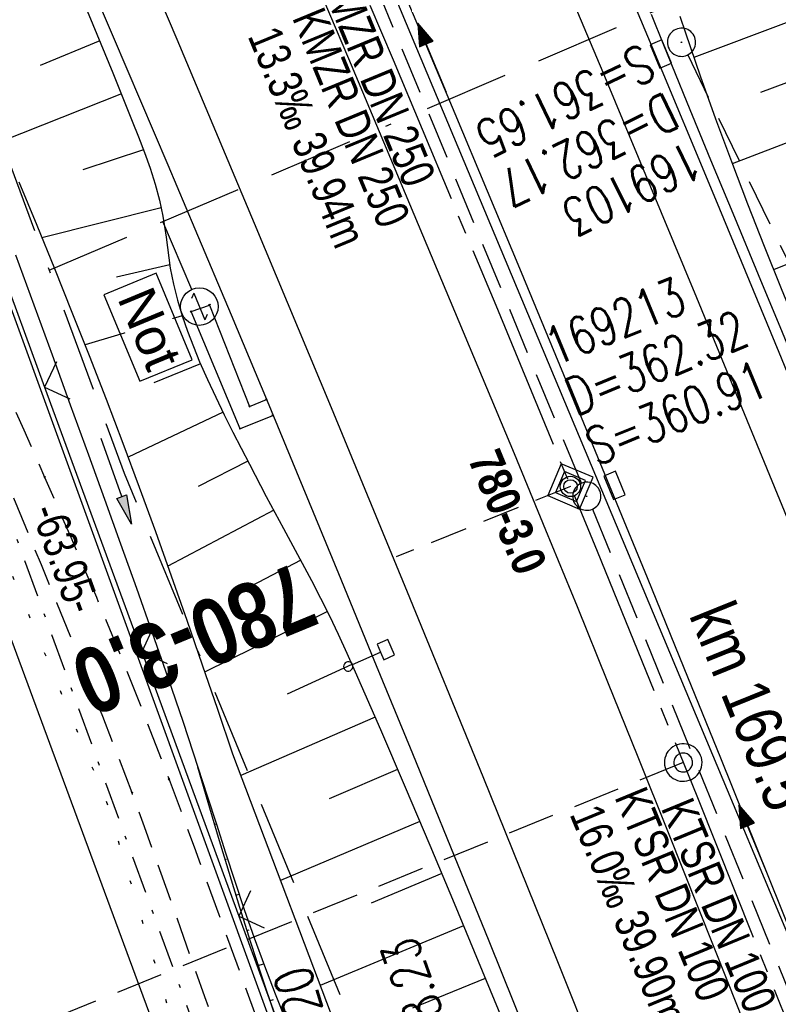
# Model space of a CAD drawing. Extents: x 509202 to 509841, y 456298 to 457260.
# Tile 22 of 56: x 509555 to 509595, y 456642 to 456694. Entities that reach past the tile are written whole.
import ezdxf
from ezdxf.enums import TextEntityAlignment as Align

# ---------------------------------------------------------------- set-up
doc = ezdxf.new("R2010")
doc.units = 0
doc.header["$LTSCALE"] = 10
doc.header["$MEASUREMENT"] = 0
for name, pattern in [('ACAD_ISO16W100', [73, 15, -6.5, 15, -6.5, 15, -7, 1, -7]), ('ACHSE', [5.5, 4, -0.5, 0.5, -0.5]), ('AUSGEZOGEN', [0]), ('LT00', [0]), ('LT07', [0.22, 0.02, -0.2]), ('LT08', [0.42, 0.2, -0.1, 0.02, -0.1]), ('LT11', [0.3, 0.2, -0.1]), ('LT17', [0.15, 0.1, -0.05]), ('STRICHLINIE2', [0.375, 0.25, -0.125])]:
    doc.linetypes.add(name, pattern=pattern)
doc.layers.get('0').update_dxf_attribs({"linetype": 'LT00'})
for name, color, linetype in [('--EK_FBR', 1, 'LT00'), ('--EK_Halt-Pfeil', 4, 'LT00'), ('--EK_Haltung', 7, 'STRICHLINIE2'), ('--EK_Haltung-Text', 140, 'LT00'), ('--EK_Schacht-Text', 5, 'LT00'), ('--EK_ST-93-1', 30, 'LT17'), ('--EK_STATIONSZEICHEN', 19, 'LT00'), ('--EK_STATIONSZEICHEN_NR', 19, 'LT17'), ('--EL_DFK_AB_L', 21, 'LT00'), ('--EL_Halt-Pfeil', 4, 'LT00'), ('--EL_Haltung', 182, 'STRICHLINIE2'), ('--EL_Haltung-Text', 182, 'LT00'), ('-AX-093', 35, 'ACHSE'), ('-ST-93-1', 250, 'LT00'), ('-ST-93-5', 250, 'LT00'), ('-STATIONSZEICHEN', 19, 'LT00'), ('-STATIONZEICHEN_NR', 19, 'LT00'), ('ABSTAND', 8, 'LT00'), ('BAB-KABEL', 220, 'ACAD_ISO16W100'), ('BAB-NS_SYB', 221, 'Continuous'), ('BAB-NS_TEXT', 221, 'Continuous'), ('DFK_AB_L', 21, 'LT00'), ('DFK_KATASTER', 250, 'LT00'), ('PFEIL', 140, 'AUSGEZOGEN'), ('STROM_UNTER', 80, 'LT08'), ('V114_AFBR_BAB', 250, 'LT00'), ('V114_BOESCH', 250, 'LT00'), ('V114_BOSCHUNG', 250, 'LT00'), ('V114_FELDWEG', 250, 'LT11'), ('V114_GEHOELZ', 250, 'LT07'), ('V114_GEHWEG', 250, 'LT00'), ('V114_GRABEN', 250, 'LT00'), ('V114_H_BORD', 8, 'LT00'), ('V114_KA_PRUF', 182, 'LT00'), ('V114_LD_MARK', 250, 'LT00'), ('V114_RINNE', 182, 'LT00'), ('V114_SCHILD_K', 1, 'LT00'), ('V114_SINKK', 182, 'LT00'), ('V114_ZAUN', 40, 'LT00')]:
    doc.layers.add(name, color=color, linetype=linetype)
doc.styles.add('Arial Fett', font='txt', dxfattribs={"width": 0.8})
doc.styles.add('Beschrift', font='ARIAL.TTF')
doc.styles.add('Haltungsbeschriftung', font='ARIAL.TTF', dxfattribs={"width": 0.75})
doc.styles.add('Knoten', font='ARIALBD.TTF', dxfattribs={"width": 0.8, "height": 1.8})
doc.styles.add('schachtbeschriftung', font='romans.shx', dxfattribs={"width": 0.75, "height": 2})
doc.styles.get("Standard").update_dxf_attribs({"font": 'ARIAL.TTF'})

# ---------------------------------------------------------------- blocks, each defined once
blk = doc.blocks.new('Pfreil3')
at = {"layer": 'PFEIL'}
blk.add_hatch(color=256, dxfattribs=at).paths.add_polyline_path([(-1.549, 0.273), (-1.549, -0.273), (0, 0)])
for p, q in [((-1.549, 0), (-4.831, 0)), ((-1.549, -0.273), (-1.549, 0.273)), ((-1.549, 0.273), (0, 0)), ((0, 0), (-1.549, -0.273))]:
    blk.add_line(p, q, dxfattribs=at)
blk = doc.blocks.new('SYMB0652')
at = {"color": 0, "linetype": 'ByBlock'}
blk.add_lwpolyline([(-0.15, -0.075), (0.15, -0.075), (0.15, 0.075), (-0.15, 0.075), (-0.15, -0.075)], dxfattribs=at)
blk = doc.blocks.new('SYMB0003')
at = {"color": 0, "linetype": 'ByBlock'}
for p, q in [((-0.015712, 0), (0.010166, 0.012015)), ((0, -0.021257), (-0.015712, 0)), ((0.010166, 0.012015), (0, -0.021257))]:
    blk.add_line(p, q, dxfattribs=at)
for points in [[(-0.031395, 0.499013), (-0.093691, 0.491144), (-0.154509, 0.475528), (-0.21289, 0.452414), (-0.267913, 0.422164), (-0.318712, 0.385257), (-0.364484, 0.342274), (-0.404509, 0.293893), (-0.438154, 0.240877), (-0.464888, 0.184062), (-0.484292, 0.124345), (-0.496058, 0.062667), (-0.5, 0)], [(0.5, 0), (0.496057, 0.062667), (0.484292, 0.124345), (0.464888, 0.184062), (0.438153, 0.240877), (0.404509, 0.293893), (0.364484, 0.342274), (0.318712, 0.385257), (0.267913, 0.422164), (0.21289, 0.452414), (0.154509, 0.475528), (0.093691, 0.491144), (0.031395, 0.499013), (-0.031395, 0.499013)], [(-0.5, 0), (-0.496058, -0.062667), (-0.484292, -0.124345), (-0.464888, -0.184062), (-0.438154, -0.240877), (-0.404509, -0.293893), (-0.364485, -0.342274), (-0.318712, -0.385257), (-0.267914, -0.422164), (-0.21289, -0.452414), (-0.154509, -0.475529), (-0.093691, -0.491144), (-0.031395, -0.499014), (0.031395, -0.499014)], [(0.031395, -0.499014), (0.093691, -0.491144), (0.154509, -0.475529), (0.21289, -0.452414), (0.267914, -0.422164), (0.318712, -0.385257), (0.364485, -0.342274), (0.404509, -0.293893), (0.438154, -0.240877), (0.464889, -0.184062), (0.484292, -0.124345), (0.496058, -0.062667), (0.5, 0)]]:
    blk.add_lwpolyline(points, dxfattribs=at)
blk = doc.blocks.new('SYMB0011')
at = {"color": 0, "linetype": 'ByBlock'}
for p, q in [((0.5, 0), (-0.5, 0)), ((0, 0.5), (0, -0.5))]:
    blk.add_line(p, q, dxfattribs=at)
blk = doc.blocks.new('SYMB1263')
at = {"color": 0, "linetype": 'ByBlock'}
for p, q in [((0.014231, 0.098982), (-0.014231, 0.098982)), ((-0.014231, -0.098982), (0.014232, -0.098982))]:
    blk.add_line(p, q, dxfattribs=at)
for points in [[(0, 0.1), (0, 0.75), (0.18, 0.75), (0.18, 1), (-0.18, 1), (-0.18, 0.75), (0, 0.75)], [(-0.014231, 0.098982), (-0.041542, 0.090963), (-0.065486, 0.075575), (-0.084125, 0.054064), (-0.095949, 0.028173), (-0.1, 0)], [(-0.1, 0), (-0.095949, -0.028173), (-0.084125, -0.054064), (-0.065486, -0.075575), (-0.041541, -0.090963), (-0.014231, -0.098982)], [(0.1, 0), (0.095949, 0.028173), (0.084125, 0.054064), (0.065486, 0.075575), (0.041541, 0.090963), (0.014231, 0.098982)], [(0.014232, -0.098982), (0.041542, -0.090963), (0.065486, -0.075575), (0.084125, -0.054064), (0.095949, -0.028173), (0.1, 0)]]:
    blk.add_lwpolyline(points, dxfattribs=at)
blk = doc.blocks.new('SYMB0024')
at = {"color": 0, "linetype": 'ByBlock'}
for p, q in [((-0.5, 0.5), (0, 0)), ((0, 0), (0.5, 0.5))]:
    blk.add_line(p, q, dxfattribs=at)
blk = doc.blocks.new('NS-SYMB')
at = {"layer": 'BAB-NS_SYB'}
for p, q in [((0.179, 0.071), (0.25, 0)), ((-0.25, 0), (0.25, 0)), ((-0.25, 0), (-0.179, -0.071))]:
    blk.add_line(p, q, dxfattribs=at)
blk.add_circle((0, 0), 0.325, dxfattribs=at)
blk = doc.blocks.new('SYMB0070')
at = {"color": 0, "linetype": 'ByBlock'}
for p, q in [((-0.5, 0), (0.2, 0)), ((0.5, 0), (0.2, 0.1)), ((0.2, 0.1), (0.2, 0)), ((0.468, 0), (0.21, 0.086)), ((0.21, 0.086), (0.21, -0.086)), ((0.21, -0.086), (0.468, 0)), ((0.22, -0.072), (0.437, 0)), ((0.23, -0.058), (0.405, 0)), ((0.24, -0.045), (0.374, 0)), ((0.342, 0), (0.25, 0.031)), ((0.25, 0.031), (0.25, -0.031)), ((0.25, -0.031), (0.342, 0)), ((0.26, -0.017), (0.31, 0)), ((0.27, -0.003), (0.279, 0))]:
    blk.add_line(p, q, dxfattribs=at)
for points in [[(0.2, 0), (0.2, -0.1), (0.5, 0)], [(0.437, 0), (0.22, 0.072), (0.22, -0.072)], [(0.405, 0), (0.23, 0.058), (0.23, -0.058)], [(0.374, 0), (0.24, 0.045), (0.24, -0.045)], [(0.31, 0), (0.26, 0.017), (0.26, -0.017)], [(0.279, 0), (0.27, 0.003), (0.27, -0.003)]]:
    blk.add_lwpolyline(points, dxfattribs=at)
blk = doc.blocks.new('SYMB2')
at = {"color": 0, "linetype": 'ByBlock', "flags": 128}
for points in [[(-0.031395, 0.499013), (-0.093691, 0.491144), (-0.154509, 0.475528), (-0.21289, 0.452414), (-0.267913, 0.422164), (-0.318712, 0.385257), (-0.364484, 0.342274), (-0.404509, 0.293893), (-0.438154, 0.240877), (-0.464888, 0.184062), (-0.484292, 0.124345), (-0.496058, 0.062667), (-0.5, 0)], [(0.5, 0), (0.496057, 0.062667), (0.484292, 0.124345), (0.464888, 0.184062), (0.438153, 0.240877), (0.404509, 0.293893), (0.364484, 0.342274), (0.318712, 0.385257), (0.267913, 0.422164), (0.21289, 0.452414), (0.154509, 0.475528), (0.093691, 0.491144), (0.031395, 0.499013), (-0.031395, 0.499013)], [(-0.5, 0), (-0.496058, -0.062667), (-0.484292, -0.124345), (-0.464888, -0.184062), (-0.438154, -0.240877), (-0.404509, -0.293893), (-0.364485, -0.342274), (-0.318712, -0.385257), (-0.267914, -0.422164), (-0.21289, -0.452414), (-0.154509, -0.475529), (-0.093691, -0.491144), (-0.031395, -0.499014), (0.031395, -0.499014)], [(0.031395, -0.499014), (0.093691, -0.491144), (0.154509, -0.475529), (0.21289, -0.452414), (0.267914, -0.422164), (0.318712, -0.385257), (0.364485, -0.342274), (0.404509, -0.293893), (0.438154, -0.240877), (0.464889, -0.184062), (0.484292, -0.124345), (0.496058, -0.062667), (0.5, 0)]]:
    blk.add_lwpolyline(points, dxfattribs=at)
blk = doc.blocks.new('Netzknoten_SYMB')
at = {"flags": 128}
blk.add_lwpolyline([(0, -0.864), (0.864, 0), (0, 0.864), (-0.864, 0)], close=True, dxfattribs=at)
blk.add_circle((0, 0), 0.36)

msp = doc.modelspace()

# ---------------------------------------------------------------- linework, layer by layer
at = {"layer": '--EK_FBR', "linetype": 'LT11', "flags": 128}
for points in [[(509589.469, 456580.367), (509588.804, 456582.187), (509588.137, 456584.005), (509587.464, 456585.822), (509586.784, 456587.636), (509586.093, 456589.445), (509585.389, 456591.249), (509584.669, 456593.046), (509583.945, 456594.804), (509583.208, 456596.557), (509582.46, 456598.305), (509581.705, 456600.051), (509580.948, 456601.795), (509580.191, 456603.54), (509579.438, 456605.286), (509578.693, 456607.036), (509577.867, 456609.012), (509577.052, 456610.992), (509576.246, 456612.976), (509575.445, 456614.962), (509574.646, 456616.949), (509573.846, 456618.936), (509573.041, 456620.921), (509572.23, 456622.903), (509571.408, 456624.881), (509570.7, 456626.558), (509569.986, 456628.233), (509569.272, 456629.907), (509568.561, 456631.583), (509567.858, 456633.262), (509567.167, 456634.945), (509566.493, 456636.636), (509565.803, 456638.43), (509565.132, 456640.232), (509564.476, 456642.039), (509563.83, 456643.851), (509563.189, 456645.665), (509562.55, 456647.479), (509561.908, 456649.292), (509561.257, 456651.102), (509560.594, 456652.907), (509559.825, 456654.943), (509559.037, 456656.972), (509558.235, 456658.995), (509557.42, 456661.014), (509556.597, 456663.029), (509555.768, 456665.043), (509554.938, 456667.055), (509554.108, 456669.069), (509553.384, 456670.837), (509552.668, 456672.608), (509551.965, 456674.383), (509551.279, 456676.165), (509550.614, 456677.955), (509550.048, 456679.541), (509549.497, 456681.132), (509548.956, 456682.727), (509548.419, 456684.323), (509547.881, 456685.919), (509547.338, 456687.513), (509546.245, 456690.618), (509545.109, 456693.706), (509544.37, 456695.648), (509543.617, 456697.584), (509542.854, 456699.517), (509541.818, 456702.108), (509540.772, 456704.695), (509539.717, 456707.278), (509538.655, 456709.859), (509537.588, 456712.438), (509536.517, 456715.015), (509533.439, 456722.391), (509530.346, 456729.761), (509528.931, 456733.122), (509527.514, 456736.482), (509526.097, 456739.841), (509524.681, 456743.202), (509523.269, 456746.564), (509521.861, 456749.928), (509520.556, 456753.061), (509519.253, 456756.196), (509517.951, 456759.331), (509516.648, 456762.465), (509515.341, 456765.598), (509514.027, 456768.728), (509512.705, 456771.854), (509509.708, 456778.837), (509506.658, 456785.797), (509503.555, 456792.735), (509502.289, 456795.528), (509501.017, 456798.319), (509499.74, 456801.108), (509498.462, 456803.896), (509497.184, 456806.684), (509495.908, 456809.473), (509494.636, 456812.263), (509492.91, 456816.076), (509491.194, 456819.892), (509489.486, 456823.713), (509487.785, 456827.537), (509486.087, 456831.364), (509485.085, 456833.628), (509484.081, 456835.891), (509483.075, 456838.152), (509482.064, 456840.411), (509481.046, 456842.666), (509480.019, 456844.916), (509478.982, 456847.159), (509478.245, 456848.731), (509477.497, 456850.298), (509476.735, 456851.858), (509475.953, 456853.41), (509475.148, 456854.951), (509474.314, 456856.48), (509473.449, 456857.996), (509472.546, 456859.497), (509471.954, 456860.436), (509471.343, 456861.364), (509470.71, 456862.275), (509470.053, 456863.165), (509469.367, 456864.029), (509468.651, 456864.861), (509467.901, 456865.658), (509467.115, 456866.413), (509466.334, 456867.09), (509465.523, 456867.73), (509464.685, 456868.34), (509463.824, 456868.924), (509462.945, 456869.488), (509462.052, 456870.038), (509461.148, 456870.579), (509460.24, 456871.116), (509459.329, 456871.653), (509457.819, 456872.561), (509456.315, 456873.483), (509454.815, 456874.416), (509453.319, 456875.353), (509451.824, 456876.292), (509450.33, 456877.229), (509448.834, 456878.158), (509447.336, 456879.077), (509445.834, 456879.979), (509444.326, 456880.862), (509442.811, 456881.721), (509441.287, 456882.552), (509439.754, 456883.35), (509438.209, 456884.112), (509436.651, 456884.833), (509435.078, 456885.508), (509433.49, 456886.134), (509431.884, 456886.707), (509430.26, 456887.221), (509428.74, 456887.643), (509427.203, 456888.017), (509425.652, 456888.348), (509424.088, 456888.639), (509422.511, 456888.897), (509420.924, 456889.126), (509419.327, 456889.33), (509417.722, 456889.515), (509416.111, 456889.686), (509414.493, 456889.847), (509412.872, 456890.003), (509411.247, 456890.159), (509409.621, 456890.319), (509407.568, 456890.535), (509405.517, 456890.77), (509403.469, 456891.028), (509401.428, 456891.313), (509399.396, 456891.628), (509397.374, 456891.977), (509395.365, 456892.364), (509393.371, 456892.793), (509391.395, 456893.267), (509389.439, 456893.79), (509387.504, 456894.367), (509385.594, 456895.001), (509383.709, 456895.695), (509381.854, 456896.454), (509380.029, 456897.281), (509378.454, 456898.065), (509376.902, 456898.9), (509375.371, 456899.781), (509373.86, 456900.704), (509372.365, 456901.664), (509370.885, 456902.656), (509369.418, 456903.676), (509367.962, 456904.719), (509366.514, 456905.781), (509365.073, 456906.857), (509363.636, 456907.941), (509362.201, 456909.031)], [(509474.818, 456860.83), (509475.758, 456859.043), (509476.694, 456857.255), (509477.625, 456855.465), (509478.547, 456853.67), (509479.459, 456851.87), (509480.356, 456850.064), (509481.236, 456848.249), (509482.171, 456846.268), (509483.086, 456844.278), (509483.985, 456842.28), (509484.871, 456840.276), (509485.749, 456838.267), (509486.621, 456836.256), (509487.491, 456834.244), (509488.362, 456832.233), (509490.029, 456828.422), (509491.713, 456824.619), (509493.413, 456820.823), (509495.128, 456817.034), (509496.856, 456813.251), (509497.984, 456810.798), (509499.116, 456808.347), (509500.249, 456805.896), (509501.381, 456803.445), (509502.51, 456800.992), (509503.635, 456798.538), (509504.754, 456796.081), (509505.864, 456793.62), (509507.718, 456789.452), (509509.543, 456785.271), (509511.341, 456781.079), (509513.112, 456776.875), (509514.858, 456772.661), (509515.852, 456770.231), (509516.841, 456767.798), (509517.826, 456765.363), (509518.809, 456762.928), (509519.793, 456760.494), (509520.78, 456758.06), (509521.772, 456755.629), (509522.772, 456753.201), (509523.782, 456750.777), (509524.738, 456748.51), (509525.702, 456746.245), (509526.672, 456743.984), (509527.645, 456741.723), (509528.619, 456739.463), (509529.592, 456737.202), (509530.561, 456734.94), (509531.524, 456732.675), (509532.477, 456730.407), (509533.34, 456728.331), (509534.196, 456726.253), (509535.051, 456724.174), (509535.906, 456722.095), (509536.766, 456720.018), (509537.634, 456717.945), (509538.513, 456715.876), (509539.258, 456714.151), (509540.01, 456712.428), (509540.765, 456710.707), (509541.519, 456708.986), (509542.269, 456707.263), (509543.01, 456705.537), (509543.74, 456703.806), (509544.455, 456702.069), (509545.15, 456700.324), (509546.287, 456697.318), (509547.359, 456694.286), (509548.366, 456691.231), (509549.31, 456688.155), (509549.662, 456686.951), (509550.009, 456685.745), (509550.355, 456684.539), (509550.705, 456683.335), (509551.064, 456682.134), (509551.435, 456680.938), (509551.824, 456679.748), (509552.234, 456678.566), (509552.711, 456677.282), (509553.214, 456676.008), (509553.738, 456674.741), (509554.278, 456673.48), (509554.829, 456672.223), (509555.385, 456670.968), (509555.942, 456669.712), (509557.335, 456666.521), (509558.696, 456663.318), (509560.023, 456660.101), (509561.312, 456656.871), (509562.563, 456653.625), (509563.235, 456651.83), (509563.898, 456650.031), (509564.555, 456648.23), (509565.208, 456646.427), (509565.863, 456644.624), (509566.52, 456642.823), (509567.185, 456641.024), (509567.859, 456639.23), (509568.547, 456637.44), (509569.34, 456635.434), (509570.15, 456633.434), (509570.976, 456631.441), (509571.815, 456629.453), (509572.664, 456627.469), (509573.521, 456625.488), (509574.479, 456623.288), (509575.441, 456621.088), (509576.403, 456618.889), (509577.364, 456616.69), (509578.32, 456614.488), (509579.269, 456612.284), (509580.209, 456610.076), (509581.137, 456607.863), (509582.095, 456605.535), (509583.041, 456603.201), (509583.978, 456600.863), (509584.909, 456598.524), (509585.838, 456596.183), (509586.767, 456593.842), (509588.016, 456590.717), (509589.271, 456587.594), (509590.529, 456584.472), (509591.79, 456581.352)]]:
    msp.add_lwpolyline(points, dxfattribs=at)
at = {"layer": '--EK_FBR'}
msp.add_lwpolyline([(509594.792, 456606.488), (509592.983, 456611.184), (509588.331, 456623.12), (509583.61, 456635.028), (509581.605, 456640.025), (509579.589, 456645.018), (509577.563, 456650.007), (509575.529, 456654.992), (509573.487, 456659.975), (509571.597, 456664.571), (509569.701, 456669.163), (509567.796, 456673.753), (509565.881, 456678.338), (509563.955, 456682.918), (509562.511, 456686.328), (509561.062, 456689.736), (509559.608, 456693.142), (509558.151, 456696.546)], dxfattribs=at)
at = {"layer": '--EK_FBR', "color": 2}
for points in [[(509570.087, 456696.769), (509572.104, 456691.998), (509574.117, 456687.225), (509575.826, 456683.166), (509577.53, 456679.105), (509579.229, 456675.041), (509580.92, 456670.974), (509582.602, 456666.904), (509584.272, 456662.829), (509585.9, 456658.825), (509587.516, 456654.816), (509589.125, 456650.803), (509590.726, 456646.788), (509592.322, 456642.771), (509593.914, 456638.752), (509595.531, 456634.664), (509597.146, 456630.575), (509598.757, 456626.485), (509600.362, 456622.392), (509601.961, 456618.297), (509603.552, 456614.199), (509605.364, 456609.501), (509607.164, 456604.8)], [(509575.276, 456695.012), (509577.779, 456689.063), (509581.213, 456680.842), (509584.622, 456672.61), (509588.004, 456664.368), (509589.959, 456659.568), (509591.906, 456654.765), (509593.846, 456649.959), (509595.778, 456645.15), (509597.705, 456640.339), (509599.34, 456636.243), (509600.969, 456632.146), (509602.593, 456628.045), (509604.208, 456623.942), (509605.815, 456619.836), (509607.412, 456615.725), (509609.218, 456611.035), (509611.011, 456606.341)]]:
    msp.add_lwpolyline(points, dxfattribs=at)
at = {"layer": '--EK_Haltung'}
for p, q in [((509584.507, 456669.391), (509569.844, 456704.925)), ((509590.161, 456692.188), (509612.254, 456646.752)), ((509585.099, 456668.013), (509599.552, 456632.461))]:
    msp.add_line(p, q, dxfattribs=at)
at = {"layer": '--EK_ST-93-1', "ltscale": 2.5}
msp.add_line((509589.923, 456654.521), (509552.864, 456639.454), dxfattribs=at)
at = {"layer": '--EK_STATIONSZEICHEN_NR', "ltscale": 2}
msp.add_line((509583.923, 456669.218), (509574.652, 456665.47), dxfattribs=at)
at = {"layer": '--EL_DFK_AB_L'}
msp.add_line((509548.767, 456693.495), (509570.114, 456634.805), dxfattribs=at)
at = {"layer": '--EL_Haltung'}
for p, q in [((509584.507, 456669.391), (509569.844, 456704.925)), ((509590.161, 456692.188), (509612.254, 456646.752)), ((509585.099, 456668.013), (509599.552, 456632.461))]:
    msp.add_line(p, q, dxfattribs=at)
at = {"layer": '-AX-093', "ltscale": 0.2}
msp.add_lwpolyline([(509568.963, 456704.973), (509574.485, 456691.932), (509579.946, 456678.865), (509585.344, 456665.772), (509590.677, 456652.653), (509595.944, 456639.507), (509601.142, 456626.334), (509606.27, 456613.132), (509611.325, 456599.903), (509612.122, 456597.797), (509617.091, 456584.535), (509621.984, 456571.246), (509626.803, 456557.929), (509631.546, 456544.585), (509636.214, 456531.214), (509640.806, 456517.818), (509645.323, 456504.395), (509649.763, 456490.948), (509654.128, 456477.475), (509658.416, 456463.978), (509662.628, 456450.457), (509666.764, 456436.912), (509670.823, 456423.345)], dxfattribs=at)
at = {"layer": 'BAB-KABEL'}
msp.add_line((509563.782, 456679.711), (509562.237, 456683.317), dxfattribs=at)
at = {"layer": 'BAB-KABEL', "ltscale": 0.03, "flags": 128}
for points in [[(509310.397, 457191.455), (509314.935, 457182.403), (509327.66, 457157.094), (509343.187, 457126.022), (509353.104, 457106.758), (509363.321, 457084.915), (509375.621, 457061.023), (509384.153, 457045.767), (509397.858, 457019.34), (509408.066, 456999.062), (509420.087, 456973.888), (509435.471, 456943.271), (509446.241, 456921.444), (509454.936, 456903.795), (509461.516, 456890.214), (509469.628, 456874.404), (509477.312, 456859.329), (509483.329, 456847.572), (509491.021, 456833.158), (509501.09, 456813.152), (509506.259, 456802.264), (509513.665, 456785.62), (509521.93, 456766.04), (509526.539, 456755.153), (509531.439, 456742.537), (509534.931, 456733.883), (509544.021, 456711.792), (509550.592, 456695.843), (509560.174, 456669.924), (509577.78, 456627.358), (509581.452, 456623.887), (509581.081, 456619.183), (509584.721, 456608.071), (509600.908, 456566.528), (509604.911, 456555.37), (509610.192, 456542.556), (509618.674, 456519.883), (509627.397, 456496.01), (509636.934, 456469.156), (509646.666, 456441.468), (509670.817, 456365.754), (509672.677, 456359.45), (509656.284, 456346.091), (509658.672, 456333.929)], [(509556.181, 456680.724), (509589.356, 456694.93), (509588.513, 456696.686)]]:
    msp.add_lwpolyline(points, dxfattribs=at)
at = {"layer": 'DFK_AB_L'}
msp.add_line((509548.767, 456693.495), (509570.114, 456634.805), dxfattribs=at)
at = {"layer": 'DFK_KATASTER'}
msp.add_line((509564.69, 456632.613), (509543.06, 456691.126), dxfattribs=at)
at = {"layer": 'STROM_UNTER', "flags": 128}
msp.add_lwpolyline([(509480.891, 456838.678), (509481.335, 456838.812), (509499.59, 456799.516), (509505.766, 456785.19), (509525.254, 456739.144), (509544.692, 456693.287), (509566.09, 456634.457), (509576.274, 456611.773), (509577.886, 456605.064), (509597.832, 456555.4), (509600.268, 456548.385)], dxfattribs=at)
at = {"layer": 'V114_AFBR_BAB'}
msp.add_lwpolyline([(509594.792, 456606.488), (509592.983, 456611.184), (509588.331, 456623.12), (509583.61, 456635.028), (509581.605, 456640.025), (509579.589, 456645.018), (509577.563, 456650.007), (509575.529, 456654.992), (509573.487, 456659.975), (509571.597, 456664.571), (509569.701, 456669.163), (509567.796, 456673.753), (509565.881, 456678.338), (509563.955, 456682.918), (509562.511, 456686.328), (509561.062, 456689.736), (509559.608, 456693.142), (509558.151, 456696.546)], dxfattribs=at)
at = {"layer": 'V114_AFBR_BAB', "color": 0}
for points in [[(509570.087, 456696.769), (509572.104, 456691.998), (509574.117, 456687.225), (509575.826, 456683.166), (509577.53, 456679.105), (509579.229, 456675.041), (509580.92, 456670.974), (509582.602, 456666.904), (509584.272, 456662.829), (509585.9, 456658.825), (509587.516, 456654.816), (509589.125, 456650.803), (509590.726, 456646.788), (509592.322, 456642.771), (509593.914, 456638.752), (509595.531, 456634.664), (509597.146, 456630.575), (509598.757, 456626.485), (509600.362, 456622.392), (509601.961, 456618.297), (509603.552, 456614.199), (509605.364, 456609.501), (509607.164, 456604.8)], [(509575.276, 456695.012), (509577.779, 456689.063), (509581.213, 456680.842), (509584.622, 456672.61), (509588.004, 456664.368), (509589.959, 456659.568), (509591.906, 456654.765), (509593.846, 456649.959), (509595.778, 456645.15), (509597.705, 456640.339), (509599.34, 456636.243), (509600.969, 456632.146), (509602.593, 456628.045), (509604.208, 456623.942), (509605.815, 456619.836), (509607.412, 456615.725), (509609.218, 456611.035), (509611.011, 456606.341)]]:
    msp.add_lwpolyline(points, dxfattribs=at)
at = {"layer": 'V114_BOESCH'}
for points in [[(509557.454, 456696.354), (509558.517, 456693.802), (509559.569, 456691.24), (509560.609, 456688.665), (509560.938, 456687.835), (509561.257, 456687.001), (509561.556, 456686.163), (509561.826, 456685.317), (509562.057, 456684.463), (509562.241, 456683.598), (509562.33, 456683.049), (509562.405, 456682.496), (509562.474, 456681.942), (509562.547, 456681.389), (509562.631, 456680.837), (509562.799, 456679.984), (509563.012, 456679.14), (509563.262, 456678.305), (509563.546, 456677.479), (509563.857, 456676.663), (509564.19, 456675.856), (509564.609, 456674.907), (509565.048, 456673.969), (509565.501, 456673.039), (509565.964, 456672.114), (509566.843, 456670.396), (509567.739, 456668.686), (509568.65, 456666.983), (509569.151, 456666.06), (509569.651, 456665.136), (509570.145, 456664.209), (509570.629, 456663.277), (509571.097, 456662.338), (509571.566, 456661.347), (509572.02, 456660.349), (509572.465, 456659.347), (509573.807, 456656.28), (509575.13, 456653.206), (509576.438, 456650.125), (509577.731, 456647.038), (509579.011, 456643.946), (509580.281, 456640.85)], [(509589.743, 456694.253), (509590.037, 456693.37), (509590.824, 456691.077), (509591.64, 456688.796), (509592.484, 456686.525), (509593.35, 456684.262), (509594.236, 456682.006), (509595.138, 456679.756), (509596.052, 456677.511), (509596.974, 456675.269), (509597.902, 456673.029), (509598.83, 456670.789), (509599.757, 456668.549), (509601.16, 456665.128), (509602.553, 456661.704), (509603.936, 456658.276), (509605.313, 456654.846), (509606.685, 456651.415), (509608.056, 456647.983), (509609.428, 456644.551), (509610.844, 456641.015)], [(509568.148, 456641.247), (509567.52, 456643.088), (509566.916, 456644.938), (509566.33, 456646.795), (509565.76, 456648.659), (509565.201, 456650.527), (509564.649, 456652.398), (509564.101, 456654.271)]]:
    msp.add_lwpolyline(points, dxfattribs=at)
at = {"layer": 'V114_BOSCHUNG'}
for p, q in [((509595.536, 456693.956), (509590.485, 456692.053)), ((509558.874, 456692.936), (509555.707, 456691.633)), ((509596.586, 456691.146), (509594.035, 456690.185)), ((509560.025, 456690.116), (509553.675, 456687.601)), ((509597.642, 456688.36), (509592.534, 456686.392)), ((509561.206, 456687.137), (509557.976, 456686.078)), ((509562.15, 456684.057), (509555.796, 456682.46)), ((509599.843, 456682.835), (509594.736, 456680.754)), ((509562.603, 456681.007), (509559.761, 456680.352)), ((509563.263, 456678.302), (509558.096, 456676.748)), ((509564.236, 456675.751), (509561.754, 456674.74)), ((509565.435, 456673.173), (509560.393, 456670.769)), ((509566.756, 456670.564), (509564.108, 456669.213)), ((509568.132, 456667.948), (509562.496, 456664.966)), ((509569.569, 456665.287), (509566.531, 456663.704)), ((509570.989, 456662.559), (509564.455, 456659.339)), ((509572.29, 456659.742), (509568.843, 456658.167)), ((509573.524, 456656.93), (509566.382, 456653.827)), ((509574.724, 456654.154), (509571.079, 456652.597)), ((509564.437, 456653.124), (509564.453, 456653.129)), ((509575.906, 456651.384), (509568.49, 456648.243)), ((509564.991, 456651.235), (509565.073, 456651.26)), ((509565.552, 456649.349), (509565.614, 456649.368)), ((509577.075, 456648.608), (509573.311, 456647.026)), ((509566.123, 456647.465), (509566.292, 456647.517)), ((509566.709, 456645.586), (509566.819, 456645.621)), ((509578.234, 456645.828), (509570.602, 456642.648)), ((509567.314, 456643.712), (509567.594, 456643.804)), ((509579.387, 456643.032), (509575.521, 456641.448)), ((509567.941, 456641.844), (509568.121, 456641.906))]:
    msp.add_line(p, q, dxfattribs=at)
at = {"layer": 'V114_FELDWEG', "flags": 128}
for points in [[(509589.469, 456580.367), (509588.804, 456582.187), (509588.137, 456584.005), (509587.464, 456585.822), (509586.784, 456587.636), (509586.093, 456589.445), (509585.389, 456591.249), (509584.669, 456593.046), (509583.945, 456594.804), (509583.208, 456596.557), (509582.46, 456598.305), (509581.705, 456600.051), (509580.948, 456601.795), (509580.191, 456603.54), (509579.438, 456605.286), (509578.693, 456607.036), (509577.867, 456609.012), (509577.052, 456610.992), (509576.246, 456612.976), (509575.445, 456614.962), (509574.646, 456616.949), (509573.846, 456618.936), (509573.041, 456620.921), (509572.23, 456622.903), (509571.408, 456624.881), (509570.7, 456626.558), (509569.986, 456628.233), (509569.272, 456629.907), (509568.561, 456631.583), (509567.858, 456633.262), (509567.167, 456634.945), (509566.493, 456636.636), (509565.803, 456638.43), (509565.132, 456640.232), (509564.476, 456642.039), (509563.83, 456643.851), (509563.189, 456645.665), (509562.55, 456647.479), (509561.908, 456649.292), (509561.257, 456651.102), (509560.594, 456652.907), (509559.825, 456654.943), (509559.037, 456656.972), (509558.235, 456658.995), (509557.42, 456661.014), (509556.597, 456663.029), (509555.768, 456665.043), (509554.938, 456667.055), (509554.108, 456669.069), (509553.384, 456670.837), (509552.668, 456672.608), (509551.965, 456674.383), (509551.279, 456676.165), (509550.614, 456677.955), (509550.048, 456679.541), (509549.497, 456681.132), (509548.956, 456682.727), (509548.419, 456684.323), (509547.881, 456685.919), (509547.338, 456687.513), (509546.245, 456690.618), (509545.109, 456693.706), (509544.37, 456695.648), (509543.617, 456697.584), (509542.854, 456699.517), (509541.818, 456702.108), (509540.772, 456704.695), (509539.717, 456707.278), (509538.655, 456709.859), (509537.588, 456712.438), (509536.517, 456715.015), (509533.439, 456722.391), (509530.346, 456729.761), (509528.931, 456733.122), (509527.514, 456736.482), (509526.097, 456739.841), (509524.681, 456743.202), (509523.269, 456746.564), (509521.861, 456749.928), (509520.556, 456753.061), (509519.253, 456756.196), (509517.951, 456759.331), (509516.648, 456762.465), (509515.341, 456765.598), (509514.027, 456768.728), (509512.705, 456771.854), (509509.708, 456778.837), (509506.658, 456785.797), (509503.555, 456792.735), (509502.289, 456795.528), (509501.017, 456798.319), (509499.74, 456801.108), (509498.462, 456803.896), (509497.184, 456806.684), (509495.908, 456809.473), (509494.636, 456812.263), (509492.91, 456816.076), (509491.194, 456819.892), (509489.486, 456823.713), (509487.785, 456827.537), (509486.087, 456831.364), (509485.085, 456833.628), (509484.081, 456835.891), (509483.075, 456838.152), (509482.064, 456840.411), (509481.046, 456842.666), (509480.019, 456844.916), (509478.982, 456847.159), (509478.245, 456848.731), (509477.497, 456850.298), (509476.735, 456851.858), (509475.953, 456853.41), (509475.148, 456854.951), (509474.314, 456856.48), (509473.449, 456857.996), (509472.546, 456859.497), (509471.954, 456860.436), (509471.343, 456861.364), (509470.71, 456862.275), (509470.053, 456863.165), (509469.367, 456864.029), (509468.651, 456864.861), (509467.901, 456865.658), (509467.115, 456866.413), (509466.334, 456867.09), (509465.523, 456867.73), (509464.685, 456868.34), (509463.824, 456868.924), (509462.945, 456869.488), (509462.052, 456870.038), (509461.148, 456870.579), (509460.24, 456871.116), (509459.329, 456871.653), (509457.819, 456872.561), (509456.315, 456873.483), (509454.815, 456874.416), (509453.319, 456875.353), (509451.824, 456876.292), (509450.33, 456877.229), (509448.834, 456878.158), (509447.336, 456879.077), (509445.834, 456879.979), (509444.326, 456880.862), (509442.811, 456881.721), (509441.287, 456882.552), (509439.754, 456883.35), (509438.209, 456884.112), (509436.651, 456884.833), (509435.078, 456885.508), (509433.49, 456886.134), (509431.884, 456886.707), (509430.26, 456887.221), (509428.74, 456887.643), (509427.203, 456888.017), (509425.652, 456888.348), (509424.088, 456888.639), (509422.511, 456888.897), (509420.924, 456889.126), (509419.327, 456889.33), (509417.722, 456889.515), (509416.111, 456889.686), (509414.493, 456889.847), (509412.872, 456890.003), (509411.247, 456890.159), (509409.621, 456890.319), (509407.568, 456890.535), (509405.517, 456890.77), (509403.469, 456891.028), (509401.428, 456891.313), (509399.396, 456891.628), (509397.374, 456891.977), (509395.365, 456892.364), (509393.371, 456892.793), (509391.395, 456893.267), (509389.439, 456893.79), (509387.504, 456894.367), (509385.594, 456895.001), (509383.709, 456895.695), (509381.854, 456896.454), (509380.029, 456897.281), (509378.454, 456898.065), (509376.902, 456898.9), (509375.371, 456899.781), (509373.86, 456900.704), (509372.365, 456901.664), (509370.885, 456902.656), (509369.418, 456903.676), (509367.962, 456904.719), (509366.514, 456905.781), (509365.073, 456906.857), (509363.636, 456907.941), (509362.201, 456909.031)], [(509474.818, 456860.83), (509475.758, 456859.043), (509476.694, 456857.255), (509477.625, 456855.465), (509478.547, 456853.67), (509479.459, 456851.87), (509480.356, 456850.064), (509481.236, 456848.249), (509482.171, 456846.268), (509483.086, 456844.278), (509483.985, 456842.28), (509484.871, 456840.276), (509485.749, 456838.267), (509486.621, 456836.256), (509487.491, 456834.244), (509488.362, 456832.233), (509490.029, 456828.422), (509491.713, 456824.619), (509493.413, 456820.823), (509495.128, 456817.034), (509496.856, 456813.251), (509497.984, 456810.798), (509499.116, 456808.347), (509500.249, 456805.896), (509501.381, 456803.445), (509502.51, 456800.992), (509503.635, 456798.538), (509504.754, 456796.081), (509505.864, 456793.62), (509507.718, 456789.452), (509509.543, 456785.271), (509511.341, 456781.079), (509513.112, 456776.875), (509514.858, 456772.661), (509515.852, 456770.231), (509516.841, 456767.798), (509517.826, 456765.363), (509518.809, 456762.928), (509519.793, 456760.494), (509520.78, 456758.06), (509521.772, 456755.629), (509522.772, 456753.201), (509523.782, 456750.777), (509524.738, 456748.51), (509525.702, 456746.245), (509526.672, 456743.984), (509527.645, 456741.723), (509528.619, 456739.463), (509529.592, 456737.202), (509530.561, 456734.94), (509531.524, 456732.675), (509532.477, 456730.407), (509533.34, 456728.331), (509534.196, 456726.253), (509535.051, 456724.174), (509535.906, 456722.095), (509536.766, 456720.018), (509537.634, 456717.945), (509538.513, 456715.876), (509539.258, 456714.151), (509540.01, 456712.428), (509540.765, 456710.707), (509541.519, 456708.986), (509542.269, 456707.263), (509543.01, 456705.537), (509543.74, 456703.806), (509544.455, 456702.069), (509545.15, 456700.324), (509546.287, 456697.318), (509547.359, 456694.286), (509548.366, 456691.231), (509549.31, 456688.155), (509549.662, 456686.951), (509550.009, 456685.745), (509550.355, 456684.539), (509550.705, 456683.335), (509551.064, 456682.134), (509551.435, 456680.938), (509551.824, 456679.748), (509552.234, 456678.566), (509552.711, 456677.282), (509553.214, 456676.008), (509553.738, 456674.741), (509554.278, 456673.48), (509554.829, 456672.223), (509555.385, 456670.968), (509555.942, 456669.712), (509557.335, 456666.521), (509558.696, 456663.318), (509560.023, 456660.101), (509561.312, 456656.871), (509562.563, 456653.625), (509563.235, 456651.83), (509563.898, 456650.031), (509564.555, 456648.23), (509565.208, 456646.427), (509565.863, 456644.624), (509566.52, 456642.823), (509567.185, 456641.024), (509567.859, 456639.23), (509568.547, 456637.44), (509569.34, 456635.434), (509570.15, 456633.434), (509570.976, 456631.441), (509571.815, 456629.453), (509572.664, 456627.469), (509573.521, 456625.488), (509574.479, 456623.288), (509575.441, 456621.088), (509576.403, 456618.889), (509577.364, 456616.69), (509578.32, 456614.488), (509579.269, 456612.284), (509580.209, 456610.076), (509581.137, 456607.863), (509582.095, 456605.535), (509583.041, 456603.201), (509583.978, 456600.863), (509584.909, 456598.524), (509585.838, 456596.183), (509586.767, 456593.842), (509588.016, 456590.717), (509589.271, 456587.594), (509590.529, 456584.472), (509591.79, 456581.352)]]:
    msp.add_lwpolyline(points, dxfattribs=at)
at = {"layer": 'V114_GEHOELZ'}
msp.add_lwpolyline([(509542.217, 456693.844), (509552.543, 456668.507), (509559.225, 456652.463), (509564.166, 456635.93), (509569.256, 456622.967), (509573.81, 456607.331), (509574.828, 456604.264), (509581.632, 456592.082), (509585.36, 456582.418), (509586.646, 456579.681), (509584.875, 456576.005)], dxfattribs=at)
at = {"layer": 'V114_GEHWEG'}
msp.add_lwpolyline([(509568.073, 456672.981), (509566.348, 456672.287), (509563.732, 456678.527), (509564.715, 456678.877), (509566.846, 456673.469), (509567.745, 456673.839)], dxfattribs=at)
at = {"layer": 'V114_GRABEN'}
for points in [[(509554.575, 456685.429), (509555.525, 456683.123), (509556.467, 456680.813), (509557.399, 456678.5), (509558.319, 456676.182), (509559.223, 456673.858), (509560.11, 456671.528), (509560.981, 456669.178), (509561.835, 456666.822), (509562.675, 456664.461), (509563.503, 456662.095), (509564.322, 456659.726), (509565.135, 456657.354), (509565.945, 456654.982), (509572.124, 456638.619)], [(509554.389, 456681.55), (509555.368, 456678.891), (509556.34, 456676.229), (509557.308, 456673.567), (509558.273, 456670.904), (509559.13, 456668.538), (509559.984, 456666.171), (509560.832, 456663.802), (509561.67, 456661.429), (509562.497, 456659.051), (509563.308, 456656.665), (509564.101, 456654.271), (509564.592, 456652.755), (509565.08, 456651.237), (509565.569, 456649.719), (509566.063, 456648.204), (509566.569, 456646.694), (509567.091, 456645.19), (509567.634, 456643.696), (509568.202, 456642.212), (509568.801, 456640.743)]]:
    msp.add_lwpolyline(points, dxfattribs=at)
at = {"layer": 'V114_H_BORD'}
msp.add_lwpolyline([(509406.478, 457048.481), (509426.141, 457010.035), (509460.264, 456942.393), (509493.338, 456875.065), (509525.988, 456805.989), (509557.465, 456736.195), (509597.61, 456640.277), (509625.076, 456568.224), (509649.463, 456497.804), (509671.917, 456426.436), (509692.109, 456354.34), (509693.371, 456349.438)], dxfattribs=at)
at = {"layer": 'V114_LD_MARK'}
for points in [[(509580.595, 456703.268), (509585.64, 456691.279), (509590.633, 456679.268), (509595.574, 456667.235), (509599.449, 456657.693), (509603.289, 456648.137), (509607.096, 456638.567), (509610.867, 456628.983), (509614.602, 456619.385), (509618.301, 456609.773), (509621.962, 456600.147), (509625.585, 456590.506), (509629.17, 456580.85), (509632.715, 456571.18), (509637.661, 456557.476), (509642.527, 456543.743)], [(509558.827, 456702.797), (509562.98, 456693.02), (509567.101, 456683.229), (509571.188, 456673.425), (509575.24, 456663.606), (509579.256, 456653.773), (509583.236, 456643.926), (509587.179, 456634.065), (509591.084, 456624.188), (509594.95, 456614.297), (509598.777, 456604.391), (509602.563, 456594.469), (509606.309, 456584.531), (509610.012, 456574.578), (509613.672, 456564.609), (509618.565, 456551.069), (509623.377, 456537.499)]]:
    msp.add_lwpolyline(points, dxfattribs=at)
at = {"layer": 'V114_RINNE'}
for points in [[(509586.205, 456697.52), (509588.247, 456692.642), (509591.634, 456684.511), (509595.003, 456676.372), (509598.353, 456668.225), (509600.33, 456663.39), (509602.301, 456658.552), (509604.262, 456653.711), (509606.215, 456648.866), (509608.158, 456644.017), (509611.406, 456635.841), (509614.625, 456627.654), (509617.812, 456619.454), (509620.048, 456613.646), (509622.268, 456607.832), (509624.471, 456602.011), (509626.656, 456596.184)], [(509624.36, 456604.141), (509621.416, 456611.882), (509618.437, 456619.61), (509616.835, 456623.724), (509615.224, 456627.834), (509613.605, 456631.941), (509611.98, 456636.046), (509610.348, 456640.148), (509608.712, 456644.248), (509607.109, 456648.254), (509605.501, 456652.257), (509603.887, 456656.259), (509602.267, 456660.257), (509600.638, 456664.252), (509599.001, 456668.244), (509597.738, 456671.304), (509596.472, 456674.362), (509595.203, 456677.419), (509593.934, 456680.476), (509592.666, 456683.534), (509591.401, 456686.593), (509590.142, 456689.654), (509588.889, 456692.718), (509588.228, 456694.343)]]:
    msp.add_lwpolyline(points, dxfattribs=at)
at = {"layer": 'V114_ZAUN'}
for p, q in [((509550.773, 456688.584), (509555.943, 456674.503)), ((509555.943, 456674.503), (509561.112, 456660.422)), ((509561.112, 456660.422), (509566.282, 456646.34))]:
    msp.add_line(p, q, dxfattribs=at)
msp.add_lwpolyline([(509566.282, 456646.34), (509569.442, 456637.733), (509574.784, 456635.397)], dxfattribs=at)

# ---------------------------------------------------------------- block references
at = {"layer": '--EK_Halt-Pfeil', "xscale": 3.999999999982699, "yscale": 4, "zscale": 4, "rotation": 112.4229999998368}
for p in [(509576.557, 456692.035), (509593.643, 456650.418)]:
    msp.add_blockref('SYMB0070', p, dxfattribs=at)
at = {"layer": '--EK_STATIONSZEICHEN', "linetype": 'Continuous', "lineweight": 0, "xscale": 1.500000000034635, "yscale": 1.5, "zscale": 1.5, "rotation": 202.0116130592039}
msp.add_blockref('Netzknoten_SYMB', (509583.923, 456669.218), dxfattribs=at)
at = {"layer": '--EL_Halt-Pfeil', "xscale": 3.999999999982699, "yscale": 4, "zscale": 4, "rotation": 112.4229999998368}
for p in [(509576.557, 456692.035), (509593.643, 456650.418)]:
    msp.add_blockref('SYMB0070', p, dxfattribs=at)
at = {"layer": '-ST-93-1', "rotation": 274.1956499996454}
msp.add_blockref('SYMB2', (509589.923, 456654.521), dxfattribs=at)
at = {"layer": '-ST-93-5', "xscale": 1.999999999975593, "yscale": 2, "zscale": 2, "rotation": 274.1956499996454}
msp.add_blockref('SYMB2', (509589.923, 456654.521), dxfattribs=at)
at = {"layer": '-STATIONSZEICHEN', "linetype": 'Continuous', "lineweight": 0, "rotation": 202.0116130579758}
msp.add_blockref('Netzknoten_SYMB', (509583.923, 456669.218), dxfattribs=at)
at = {"layer": 'BAB-NS_SYB', "xscale": 3.07500000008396, "yscale": 3.075000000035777, "zscale": 3.075, "rotation": 292.5408796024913}
msp.add_blockref('NS-SYMB', (509564.175, 456678.792), dxfattribs=at)
at = {"layer": 'PFEIL', "rotation": 289.4500948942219}
msp.add_blockref('Pfreil3', (509560.563, 456667.215), dxfattribs=at)
at = {"layer": 'V114_FELDWEG', "xscale": 0.1000000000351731, "yscale": 0.09999999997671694, "zscale": 0.1, "rotation": 294.0840000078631}
for p in [(509555.942, 456669.712), (509562.563, 456653.625), (509560.594, 456652.907)]:
    msp.add_blockref('SYMB0011', p, dxfattribs=at)
at = {"layer": 'V114_GEHWEG', "xscale": 0.1000000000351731, "yscale": 0.09999999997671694, "zscale": 0.1, "rotation": 294.0840000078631}
for p in [(509563.732, 456678.527), (509564.715, 456678.877), (509567.745, 456673.839), (509566.846, 456673.469), (509568.073, 456672.981), (509566.348, 456672.287)]:
    msp.add_blockref('SYMB0011', p, dxfattribs=at)
at = {"layer": 'V114_KA_PRUF', "xscale": 1.499999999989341, "yscale": 1.5, "zscale": 1.5, "rotation": 294.0840000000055}
for p in [(509589.833, 456692.863), (509584.793, 456668.698)]:
    msp.add_blockref('SYMB0003', p, dxfattribs=at)
at = {"layer": 'V114_SCHILD_K', "xscale": 2.500000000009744, "yscale": 2.5, "zscale": 2.5, "rotation": 294.0839999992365}
msp.add_blockref('SYMB1263', (509572.101, 456659.637), dxfattribs=at)
at = {"layer": 'V114_SINKK', "zscale": 4.5}
for p, xscale, yscale, rotation in [((509588.73, 456692.242), 4.500000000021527, 4.499999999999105, 292.6156811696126), ((509586.266, 456669.274), 4.500000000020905, 4.499999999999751, 292.3112710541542)]:
    msp.add_blockref('SYMB0652', p, dxfattribs=dict(at, xscale=xscale, yscale=yscale, rotation=rotation))
at = {"layer": 'V114_ZAUN', "xscale": 2.100000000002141, "yscale": 2.099999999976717, "zscale": 2.1, "rotation": 290.160830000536}
for p in [(509555.943, 456674.503), (509561.112, 456660.422), (509566.282, 456646.34)]:
    msp.add_blockref('SYMB0024', p, dxfattribs=at)

# ---------------------------------------------------------------- texts
at = {"layer": '--EK_Haltung-Text', "style": 'Haltungsbeschriftung', "width": 0.75}
for s, rotation, p in [('KMZR DN 250', -67.577, (509569.096, 456694.173)), ('13.3‰ 39.94m', -67.577, (509566.73, 456693.196)), ('KTSR DN 100', -67.577, (509586.249, 456652.688)), ('16.0‰ 39.90m', 292.423, (509583.86, 456651.77))]:
    msp.add_text(s, height=1.8, rotation=rotation, dxfattribs=at).set_placement(p)
at = {"layer": '--EK_Schacht-Text', "style": 'schachtbeschriftung', "width": 0.75}
for s, rotation, p in [('S=361.65', -154.0704, (509587.717, 456692.824)), ('D=362.17', -154.0704, (509588.976, 456690.234)), ('169103', -154.0704, (509590.235, 456687.644)), ('169213', 22.423, (509583.113, 456675.619)), ('D=362.32', 22.423, (509584.212, 456672.957)), ('S=360.91', 22.423, (509585.31, 456670.295)), ('S=358.23', -250.6244, (509579, 456635.919)), ('S=358.20', -252.8323, (509572.95, 456634.244))]:
    msp.add_text(s, height=2, rotation=rotation, dxfattribs=at).set_placement(p)
at = {"layer": '--EK_STATIONSZEICHEN_NR', "style": 'Knoten', "width": 0.8}
msp.add_text('780-3.0', height=3.5, rotation=202.4066, dxfattribs=at).set_placement((509570.016, 456663.596), align=Align.MIDDLE_LEFT)
at = {"layer": '--EL_Haltung-Text', "style": 'Haltungsbeschriftung', "width": 0.75}
for s, p in [('KMZR DN 250', (509570.455, 456696.35)), ('KTSR DN 100', (509588.719, 456652.102))]:
    msp.add_text(s, height=1.8, rotation=-67.577, dxfattribs=at).set_placement(p)
at = {"layer": '-ST-93-5', "style": 'Arial Fett', "width": 0.8}
msp.add_text('km 169.5', height=2.5, rotation=-67.9798, dxfattribs=at).set_placement((509590.21, 456662.38))
at = {"layer": '-STATIONZEICHEN_NR', "style": 'Knoten', "width": 0.8}
msp.add_text('780-3.0', height=1.8, rotation=292.4066, dxfattribs=at).set_placement((509581.42, 456668.206), align=Align.TOP_CENTER)
at = {"layer": 'ABSTAND', "width": 0.75}
msp.add_text(' -63.95-', height=1.8, rotation=-70.0126, dxfattribs=at).set_placement((509555.019, 456668.404))

# ---------------------------------------------------------------- next in the draw order: texts
at = {"layer": 'BAB-NS_SYB', "insert": (509559.765, 456679.239), "char_height": 2, "attachment_point": 7, "rotation": 292.5409, "style": 'Beschrift', "bg_fill": 3, "box_fill_scale": 1.15, "bg_fill_color": 256, "bg_fill_transparency": 3932357}
msp.add_mtext('Not', dxfattribs=at)

# ---------------------------------------------------------------- next in the draw order: linework, layer by layer
at = {"layer": 'BAB-NS_TEXT', "linetype": 'Continuous', "flags": 128}
msp.add_lwpolyline([(509559.102, 456679.424), (509561.014, 456674.816), (509563.786, 456675.967), (509561.873, 456680.574)], close=True, dxfattribs=at)

doc.saveas('drawing.dxf')
